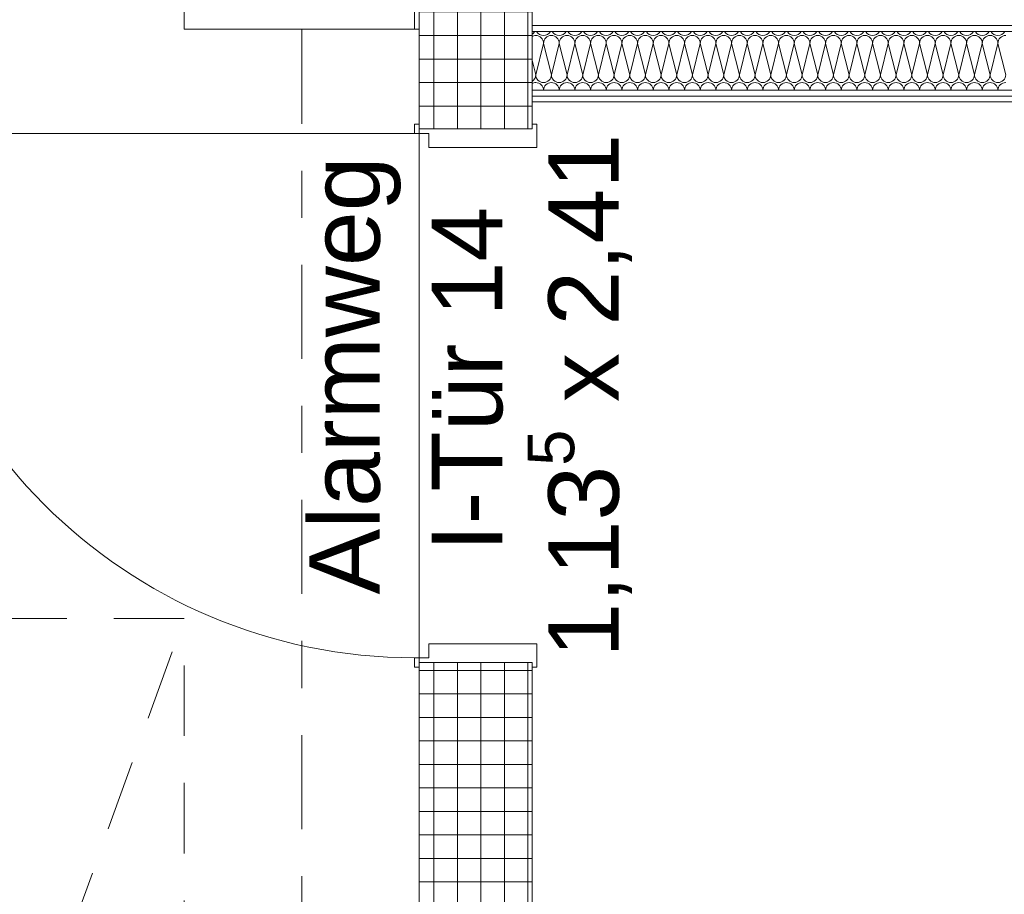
# Model space of a CAD drawing. Header units: metres. Extents: x -167 to 262, y -186 to 508.
# Tile 140 of 207: x 37.15 to 39.25, y 39.25 to 41.11. Entities that reach past the tile are written whole.
import ezdxf
from ezdxf.enums import TextEntityAlignment as Align

# ---------------------------------------------------------------- set-up
doc = ezdxf.new("R2010")
doc.units = ezdxf.units.M
doc.header["$MEASUREMENT"] = 0
doc.linetypes.add('Raster', pattern=[0.4, 0.2, -0.1, 0, -0.1])
doc.linetypes.add('Öffnungslinie Tür Fenster', pattern=[0.23, 0.15, -0.08])
for name, color, linetype in [('10 Wand außen', 7, 'Continuous'), ('10 Wand innen tragend', 7, 'Continuous'), ('20 Decke', 7, 'Continuous'), ('50 Sanitäreinrichtung', 7, 'Continuous'), ('60 Auffüllung', 7, 'Continuous'), ('80 Raum', 7, 'Continuous'), ('90 Achsraster', 7, 'Continuous'), ('94 Genehmigungsplanung Bemaßung', 7, 'Continuous')]:
    doc.layers.add(name, color=color, linetype=linetype)
doc.styles.add('ERSTELLTER_STIL_1', font='arial.ttf')
doc.styles.add('ERSTELLTER_STIL_2', font='arial.ttf')
doc.dimstyles.new('ERSTELLTER_STIL__1', dxfattribs={"dimtxt": 0.25, "dimasz": 0.19, "dimexe": 0.18, "dimexo": 0.1, "dimgap": 0, "dimtad": 1, "dimtih": 1, "dimtoh": 1, "dimzin": 0, "dimdsep": 46, "dimtxsty": 'ERSTELLTER_STIL_1', "dimblk": 'ARROWHEAD_6', "dimblk1": 'ARROWHEAD_6', "dimblk2": 'ARROWHEAD_6', "dimcen": 0.09, "dimclrd": 7, "dimclre": 7, "dimclrt": 7, "dimazin": 0, "dimtfac": 1, "dimtdec": 4, "dimtmove": 0, "dimatfit": 3, "dimfxl": 1, "dimtolj": 1, "dimtzin": 0, "dimarcsym": 0})
pattern_1 = [(0, (27236.132094, 33357.27905), (0, 0.05), []), (90, (27236.132094, 33357.27905), (-0.05, 0), [])]
pattern_2 = [(0, (27236.132094, 33357.27905), (0, 0.075), [0, -0.075])]

# ---------------------------------------------------------------- blocks, each defined once
blk = doc.blocks.new('Zargentür 1-Fl 27')
at = {"layer": '10 Wand innen tragend', "color": 7, "linetype": 'Continuous', "lineweight": 18}
for p, q in [((0.5575, 0.01), (0.5575, 1.125)), ((-0.5575, 0.01), (-0.5775, 0.01)), ((-0.5775, 0.01), (-0.5775, 0)), ((-0.5775, 0), (-0.5675, 0)), ((-0.5675, 0), (-0.5675, -0.24)), ((-0.5575, -0.02), (-0.5575, 0.01)), ((0.5575, -0.02), (0.5575, 0.01)), ((0.5575, 0.01), (0.5775, 0.01)), ((0.5775, 0), (0.5675, 0)), ((0.5675, 0), (0.5675, -0.24)), ((0.5775, 0.01), (0.5775, 0)), ((-0.5275, -0.02), (-0.5575, -0.02)), ((-0.5275, -0.25), (-0.5275, -0.02)), ((0.5275, -0.25), (0.5275, -0.02)), ((0.5275, -0.02), (0.5575, -0.02)), ((-0.5675, -0.24), (-0.5775, -0.24)), ((-0.5775, -0.24), (-0.5775, -0.25)), ((-0.5775, -0.25), (-0.5275, -0.25)), ((0.5775, -0.25), (0.5275, -0.25)), ((0.5675, -0.24), (0.5775, -0.24)), ((0.5775, -0.24), (0.5775, -0.25))]:
    blk.add_line(p, q, dxfattribs=at)
at = {"layer": '10 Wand innen tragend', "color": 7, "linetype": 'Continuous', "lineweight": 13}
for p, q in [((-0.5675, 0), (-0.5675, -0.24)), ((-0.5675, 0), (-0.5675, -0.24)), ((0.5675, 0), (0.5675, -0.24)), ((0.5675, 0), (0.5675, -0.24))]:
    blk.add_line(p, q, dxfattribs=at)
blk.add_arc((0.5575, 0.01), 1.115, 90, 180, dxfattribs=at)
blk = doc.blocks.new('T Marker 27')
at = {"layer": '10 Wand innen tragend', "color": 7, "lineweight": 13, "char_height": 0.15, "attachment_point": 7, "rotation": 180, "style": 'ERSTELLTER_STIL_1'}
for s, insert in [('\\A1;{\\pql;\\pt0;\\fArial|b0|i0|c0|p0;\\W1.000000;1,13\\fArial|b0|i0|c0|p0;\\W1.000000;\\A1{\\H.66x;\\S5^  ;}\\fArial|b0|i0|c0|p0;\\W1.000000; x 2,41\\fArial|b0|i0|c0|p0;\\W1.000000;\\A1{\\H.66x;\\S^  ;}}', (0.557, 0.2283)), ('\\A1;{\\pql;\\pt0;\\fArial|b0|i0|c0|p0;\\W1.000000;I-Tür 14\\fArial|b0|i0|c0|p0;\\W1.000000;\\fArial|b0|i0|c0|p0;\\W1.000000;\\fArial|b0|i0|c0|p0;\\W1.000000;}', (0.3319, -0.0612)), ('\\A1;{\\pql;\\pt0;\\fArial|b0|i0|c0|p0;\\W1.000000;Alarmweg\\fArial|b0|i0|c0|p0;\\W1.000000;\\fArial|b0|i0|c0|p0;\\W1.000000;\\fArial|b0|i0|c0|p0;\\W1.000000;}', (0.4229, -0.2788))]:
    blk.add_mtext(s, dxfattribs=dict(at, insert=insert))
blk = doc.blocks.new('*X89', base_point=(27236.1321, 33357.279))
at = {"layer": '10 Wand außen', "color": 8, "linetype": 'Continuous', "lineweight": 18}
for p, q in [((38.2654, 41.0624), (38.2488, 40.9957)), ((38.2654, 41.0624), (38.2821, 40.9957)), ((38.2988, 41.0624), (38.2821, 40.9957)), ((38.2988, 41.0624), (38.3154, 40.9957)), ((38.3321, 41.0624), (38.3154, 40.9957)), ((38.3321, 41.0624), (38.3488, 40.9957)), ((38.3654, 41.0624), (38.3488, 40.9957)), ((38.3654, 41.0624), (38.3821, 40.9957)), ((38.3988, 41.0624), (38.3821, 40.9957)), ((38.3988, 41.0624), (38.4154, 40.9957)), ((38.4321, 41.0624), (38.4154, 40.9957)), ((38.4321, 41.0624), (38.4488, 40.9957)), ((38.4654, 41.0624), (38.4488, 40.9957)), ((38.4654, 41.0624), (38.4821, 40.9957)), ((38.4988, 41.0624), (38.4821, 40.9957)), ((38.4988, 41.0624), (38.5154, 40.9957)), ((38.5321, 41.0624), (38.5154, 40.9957)), ((38.5321, 41.0624), (38.5488, 40.9957)), ((38.5654, 41.0624), (38.5488, 40.9957)), ((38.5654, 41.0624), (38.5821, 40.9957)), ((38.5988, 41.0624), (38.5821, 40.9957)), ((38.5988, 41.0624), (38.6154, 40.9957)), ((38.6321, 41.0624), (38.6154, 40.9957)), ((38.6321, 41.0624), (38.6488, 40.9957)), ((38.6654, 41.0624), (38.6488, 40.9957)), ((38.6654, 41.0624), (38.6821, 40.9957)), ((38.6988, 41.0624), (38.6821, 40.9957)), ((38.6988, 41.0624), (38.7154, 40.9957)), ((38.7321, 41.0624), (38.7154, 40.9957)), ((38.7321, 41.0624), (38.7488, 40.9957)), ((38.7654, 41.0624), (38.7488, 40.9957)), ((38.7654, 41.0624), (38.7821, 40.9957)), ((38.7988, 41.0624), (38.7821, 40.9957)), ((38.7988, 41.0624), (38.8154, 40.9957)), ((38.8321, 41.0624), (38.8154, 40.9957)), ((38.8321, 41.0624), (38.8488, 40.9957)), ((38.8654, 41.0624), (38.8488, 40.9957)), ((38.8654, 41.0624), (38.8821, 40.9957)), ((38.8988, 41.0624), (38.8821, 40.9957)), ((38.8988, 41.0624), (38.9154, 40.9957)), ((38.9321, 41.0624), (38.9154, 40.9957)), ((38.9321, 41.0624), (38.9488, 40.9957)), ((38.9654, 41.0624), (38.9488, 40.9957)), ((38.9654, 41.0624), (38.9821, 40.9957)), ((38.9988, 41.0624), (38.9821, 40.9957)), ((38.9988, 41.0624), (39.0154, 40.9957)), ((39.0321, 41.0624), (39.0154, 40.9957)), ((39.0321, 41.0624), (39.0488, 40.9957)), ((39.0654, 41.0624), (39.0488, 40.9957)), ((39.0654, 41.0624), (39.0821, 40.9957)), ((39.0988, 41.0624), (39.0821, 40.9957)), ((39.0988, 41.0624), (39.1154, 40.9957)), ((39.1321, 41.0624), (39.1154, 40.9957)), ((39.1321, 41.0624), (39.1488, 40.9957)), ((39.1654, 41.0624), (39.1488, 40.9957)), ((39.1654, 41.0624), (39.1821, 40.9957)), ((39.1988, 41.0624), (39.1821, 40.9957)), ((39.1988, 41.0624), (39.2154, 40.9957)), ((39.2321, 41.0624), (39.2154, 40.9957)), ((39.2321, 41.0624), (39.2488, 40.9957)), ((38.2411, 41.0264), (38.2488, 40.9957))]:
    blk.add_line(p, q, dxfattribs=at)
for centre, start, end in [((38.2321, 41.0957), 302.6545, 331.2726), ((38.2488, 41.0624), 90, 117.4147), ((38.2488, 41.0624), 0, 90), ((38.2654, 41.0957), 208.7274, 270), ((38.2654, 41.0957), 270, 331.2726), ((38.2821, 41.0624), 90, 180), ((38.2821, 41.0624), 0, 90), ((38.2988, 41.0957), 208.7274, 270), ((38.2988, 41.0957), 270, 331.2726), ((38.3154, 41.0624), 90, 180), ((38.3154, 41.0624), 0, 90), ((38.3321, 41.0957), 208.7274, 270), ((38.3321, 41.0957), 270, 331.2726), ((38.3488, 41.0624), 90, 180), ((38.3488, 41.0624), 0, 90), ((38.3654, 41.0957), 208.7274, 270), ((38.3654, 41.0957), 270, 331.2726), ((38.3821, 41.0624), 90, 180), ((38.3821, 41.0624), 0, 90), ((38.3988, 41.0957), 208.7274, 270), ((38.3988, 41.0957), 270, 331.2726), ((38.4154, 41.0624), 90, 180), ((38.4154, 41.0624), 0, 90), ((38.4321, 41.0957), 208.7274, 270), ((38.4321, 41.0957), 270, 331.2726), ((38.4488, 41.0624), 90, 180), ((38.4488, 41.0624), 0, 90), ((38.4654, 41.0957), 208.7274, 270), ((38.4654, 41.0957), 270, 331.2726), ((38.4821, 41.0624), 90, 180), ((38.4821, 41.0624), 0, 90), ((38.4988, 41.0957), 208.7274, 270), ((38.4988, 41.0957), 270, 331.2726), ((38.5154, 41.0624), 90, 180), ((38.5154, 41.0624), 0, 90), ((38.5321, 41.0957), 208.7274, 270), ((38.5321, 41.0957), 270, 331.2726), ((38.5488, 41.0624), 90, 180), ((38.5488, 41.0624), 0, 90), ((38.5654, 41.0957), 208.7274, 270), ((38.5654, 41.0957), 270, 331.2726), ((38.5821, 41.0624), 90, 180), ((38.5821, 41.0624), 0, 90), ((38.5988, 41.0957), 208.7274, 270), ((38.5988, 41.0957), 270, 331.2726), ((38.6154, 41.0624), 90, 180), ((38.6154, 41.0624), 0, 90), ((38.6321, 41.0957), 208.7274, 270), ((38.6321, 41.0957), 270, 331.2726), ((38.6488, 41.0624), 90, 180), ((38.6488, 41.0624), 0, 90), ((38.6654, 41.0957), 208.7274, 270), ((38.6654, 41.0957), 270, 331.2726), ((38.6821, 41.0624), 90, 180), ((38.6821, 41.0624), 0, 90), ((38.6988, 41.0957), 208.7274, 270), ((38.6988, 41.0957), 270, 331.2726), ((38.7154, 41.0624), 90, 180), ((38.7154, 41.0624), 0, 90), ((38.7321, 41.0957), 208.7274, 270), ((38.7321, 41.0957), 270, 331.2726), ((38.7488, 41.0624), 90, 180), ((38.7488, 41.0624), 0, 90), ((38.7654, 41.0957), 208.7274, 270), ((38.7654, 41.0957), 270, 331.2726), ((38.7821, 41.0624), 90, 180), ((38.7821, 41.0624), 0, 90), ((38.7988, 41.0957), 208.7274, 270), ((38.7988, 41.0957), 270, 331.2726), ((38.8154, 41.0624), 90, 180), ((38.8154, 41.0624), 0, 90), ((38.8321, 41.0957), 208.7274, 270), ((38.8321, 41.0957), 270, 331.2726), ((38.8488, 41.0624), 90, 180), ((38.8488, 41.0624), 0, 90), ((38.8654, 41.0957), 208.7274, 270), ((38.8654, 41.0957), 270, 331.2726), ((38.8821, 41.0624), 90, 180), ((38.8821, 41.0624), 0, 90), ((38.8988, 41.0957), 208.7274, 270), ((38.8988, 41.0957), 270, 331.2726), ((38.9154, 41.0624), 90, 180), ((38.9154, 41.0624), 0, 90), ((38.9321, 41.0957), 208.7274, 270), ((38.9321, 41.0957), 270, 331.2726), ((38.9488, 41.0624), 90, 180), ((38.9488, 41.0624), 0, 90), ((38.9654, 41.0957), 208.7274, 270), ((38.9654, 41.0957), 270, 331.2726), ((38.9821, 41.0624), 90, 180), ((38.9821, 41.0624), 0, 90), ((38.9988, 41.0957), 208.7274, 270), ((38.9988, 41.0957), 270, 331.2726), ((39.0154, 41.0624), 90, 180), ((39.0154, 41.0624), 0, 90), ((39.0321, 41.0957), 208.7274, 270), ((39.0321, 41.0957), 270, 331.2726), ((39.0488, 41.0624), 90, 180), ((39.0488, 41.0624), 0, 90), ((39.0654, 41.0957), 208.7274, 270), ((39.0654, 41.0957), 270, 331.2726), ((39.0821, 41.0624), 90, 180), ((39.0821, 41.0624), 0, 90), ((39.0988, 41.0957), 208.7274, 270), ((39.0988, 41.0957), 270, 331.2726), ((39.1154, 41.0624), 90, 180), ((39.1154, 41.0624), 0, 90), ((39.1321, 41.0957), 208.7274, 270), ((39.1321, 41.0957), 270, 331.2726), ((39.1488, 41.0624), 90, 180), ((39.1488, 41.0624), 0, 90), ((39.1654, 41.0957), 208.7274, 270), ((39.1654, 41.0957), 270, 331.2726), ((39.1821, 41.0624), 90, 180), ((39.1821, 41.0624), 0, 90), ((39.1988, 41.0957), 208.7274, 270), ((39.1988, 41.0957), 270, 331.2726), ((39.2154, 41.0624), 90, 180), ((39.2154, 41.0624), 0, 90), ((39.2321, 41.0957), 208.7274, 270), ((39.2321, 41.0957), 270, 331.2726), ((39.2488, 41.0624), 90, 180), ((38.2321, 40.9957), 302.6545, 0), ((38.2654, 40.9957), 180, 270), ((38.2654, 40.9957), 270, 0), ((38.2988, 40.9957), 180, 270), ((38.2988, 40.9957), 270, 0), ((38.3321, 40.9957), 180, 270), ((38.3321, 40.9957), 270, 0), ((38.3654, 40.9957), 180, 270), ((38.3654, 40.9957), 270, 0), ((38.3988, 40.9957), 180, 270), ((38.3988, 40.9957), 270, 0), ((38.4321, 40.9957), 180, 270), ((38.4321, 40.9957), 270, 0), ((38.4654, 40.9957), 180, 270), ((38.4654, 40.9957), 270, 0), ((38.4988, 40.9957), 180, 270), ((38.4988, 40.9957), 270, 0), ((38.5321, 40.9957), 180, 270), ((38.5321, 40.9957), 270, 0), ((38.5654, 40.9957), 180, 270), ((38.5654, 40.9957), 270, 0), ((38.5988, 40.9957), 180, 270), ((38.5988, 40.9957), 270, 0), ((38.6321, 40.9957), 180, 270), ((38.6321, 40.9957), 270, 0), ((38.6654, 40.9957), 180, 270), ((38.6654, 40.9957), 270, 0), ((38.6988, 40.9957), 180, 270), ((38.6988, 40.9957), 270, 0), ((38.7321, 40.9957), 180, 270), ((38.7321, 40.9957), 270, 0), ((38.7654, 40.9957), 180, 270), ((38.7654, 40.9957), 270, 0), ((38.7988, 40.9957), 180, 270), ((38.7988, 40.9957), 270, 0), ((38.8321, 40.9957), 180, 270), ((38.8321, 40.9957), 270, 0), ((38.8654, 40.9957), 180, 270), ((38.8654, 40.9957), 270, 0), ((38.8988, 40.9957), 180, 270), ((38.8988, 40.9957), 270, 0), ((38.9321, 40.9957), 180, 270), ((38.9321, 40.9957), 270, 0), ((38.9654, 40.9957), 180, 270), ((38.9654, 40.9957), 270, 0), ((38.9988, 40.9957), 180, 270), ((38.9988, 40.9957), 270, 0), ((39.0321, 40.9957), 180, 270), ((39.0321, 40.9957), 270, 0), ((39.0654, 40.9957), 180, 270), ((39.0654, 40.9957), 270, 0), ((39.0988, 40.9957), 180, 270), ((39.0988, 40.9957), 270, 0), ((39.1321, 40.9957), 180, 270), ((39.1321, 40.9957), 270, 0), ((39.1654, 40.9957), 180, 270), ((39.1654, 40.9957), 270, 0), ((39.1988, 40.9957), 180, 270), ((39.1988, 40.9957), 270, 0), ((39.2321, 40.9957), 180, 270), ((39.2321, 40.9957), 270, 0), ((38.2488, 40.9624), 90, 117.4147), ((38.2488, 40.9624), 1.1093, 90), ((38.2821, 40.9624), 90, 178.8907), ((38.2821, 40.9624), 1.1093, 90), ((38.3154, 40.9624), 90, 178.8907), ((38.3154, 40.9624), 1.1093, 90), ((38.3488, 40.9624), 90, 178.8907), ((38.3488, 40.9624), 1.1093, 90), ((38.3821, 40.9624), 90, 178.8907), ((38.3821, 40.9624), 1.1093, 90), ((38.4154, 40.9624), 90, 178.8907), ((38.4154, 40.9624), 1.1093, 90), ((38.4488, 40.9624), 90, 178.8907), ((38.4488, 40.9624), 1.1093, 90), ((38.4821, 40.9624), 90, 178.8907), ((38.4821, 40.9624), 1.1093, 90), ((38.5154, 40.9624), 90, 178.8907), ((38.5154, 40.9624), 1.1093, 90), ((38.5488, 40.9624), 90, 178.8907), ((38.5488, 40.9624), 1.1093, 90), ((38.5821, 40.9624), 90, 178.8907), ((38.5821, 40.9624), 1.1093, 90), ((38.6154, 40.9624), 90, 178.8907), ((38.6154, 40.9624), 1.1093, 90), ((38.6488, 40.9624), 90, 178.8907), ((38.6488, 40.9624), 1.1093, 90), ((38.6821, 40.9624), 90, 178.8907), ((38.6821, 40.9624), 1.1093, 90), ((38.7154, 40.9624), 90, 178.8907), ((38.7154, 40.9624), 1.1093, 90), ((38.7488, 40.9624), 90, 178.8907), ((38.7488, 40.9624), 1.1093, 90), ((38.7821, 40.9624), 90, 178.8907), ((38.7821, 40.9624), 1.1093, 90), ((38.8154, 40.9624), 90, 178.8907), ((38.8154, 40.9624), 1.1093, 90), ((38.8488, 40.9624), 90, 178.8907), ((38.8488, 40.9624), 1.1093, 90), ((38.8821, 40.9624), 90, 178.8907), ((38.8821, 40.9624), 1.1093, 90), ((38.9154, 40.9624), 90, 178.8907), ((38.9154, 40.9624), 1.1093, 90), ((38.9488, 40.9624), 90, 178.8907), ((38.9488, 40.9624), 1.1093, 90), ((38.9821, 40.9624), 90, 178.8907), ((38.9821, 40.9624), 1.1093, 90), ((39.0154, 40.9624), 90, 178.8907), ((39.0154, 40.9624), 1.1093, 90), ((39.0488, 40.9624), 90, 178.8907), ((39.0488, 40.9624), 1.1093, 90), ((39.0821, 40.9624), 90, 178.8907), ((39.0821, 40.9624), 1.1093, 90), ((39.1154, 40.9624), 90, 178.8907), ((39.1154, 40.9624), 1.1093, 90), ((39.1488, 40.9624), 90, 178.8907), ((39.1488, 40.9624), 1.1093, 90), ((39.1821, 40.9624), 90, 178.8907), ((39.1821, 40.9624), 1.1093, 90), ((39.2154, 40.9624), 90, 178.8907), ((39.2154, 40.9624), 1.1093, 90), ((39.2488, 40.9624), 90, 178.8907)]:
    blk.add_arc(centre, 0.0167, start, end, dxfattribs=at)
blk = doc.blocks.new('Standard-Rastermarker_137')
at = {"layer": '90 Achsraster', "color": 14, "linetype": 'Raster', "lineweight": 18, "true_color": 0xa80000}
blk.add_line((1, 0), (24.7309, 0), dxfattribs=at)
at = {"layer": '90 Achsraster', "color": 14, "lineweight": 18, "true_color": 0xa80000, "style": 'ERSTELLTER_STIL_2'}
for tag, p in [('AC_MarkerText_1_0', (-0.5686, -0.0686)), ('AC_MarkerText_1_1', (25.8623, -0.0686))]:
    blk.add_attdef(tag, text='', height=0.3, rotation=90, dxfattribs=at).set_placement(p, align=Align.TOP_CENTER)
blk = doc.blocks.new('Waschtrog 27')
at = {"layer": '50 Sanitäreinrichtung', "color": 7, "linetype": 'Continuous', "lineweight": 13}
for p, q in [((0, 0.49), (0.75, 0.49)), ((0.71, 0.43), (0.04, 0.43)), ((0.04, 0.43), (0.04, 0.04)), ((0.71, 0.04), (0.71, 0.43)), ((0.04, 0.04), (0.71, 0.04))]:
    blk.add_line(p, q, dxfattribs=at)
at = {"layer": '50 Sanitäreinrichtung', "color": 7, "linetype": 'Continuous', "lineweight": 13, "flags": 128}
blk.add_lwpolyline([(0, 0), (0.75, 0), (0.75, 0.5), (0, 0.5)], close=True, dxfattribs=at)
at = {"layer": '50 Sanitäreinrichtung', "color": 7, "linetype": 'Continuous', "lineweight": 13}
blk.add_circle((0.375, 0.2778), 0.025, dxfattribs=at)
blk = doc.blocks.new('*D474', base_point=(27236.1321, 33357.279))
at = {"layer": '94 Genehmigungsplanung Bemaßung', "color": 7, "linetype": 'Continuous', "lineweight": 13}
for p, q in [((17.6611, 45.7456), (17.6611, 46.1206)), ((17.7611, 46.0331), (17.5611, 45.8331)), ((38.1011, 46.0331), (37.9011, 45.8331)), ((17.5111, 45.9331), (17.6611, 45.9331)), ((17.6611, 45.9331), (38.0011, 45.9331))]:
    blk.add_line(p, q, dxfattribs=at)
at = {"layer": '94 Genehmigungsplanung Bemaßung', "color": 7, "lineweight": 13, "char_height": 0.25, "attachment_point": 7, "style": 'ERSTELLTER_STIL_1'}
for s, insert in [('\\A1;{\\pql;\\fArial|b0|i0|c0|p0;\\W1.000000;20,34}', (27.2114, 45.9831)), ('\\A1;{\\pql;\\fArial|b0|i0|c0|p0;\\W1.000000;24}', (37.5197, 45.9831))]:
    blk.add_mtext(s, dxfattribs=dict(at, insert=insert))
blk = doc.blocks.new('ARROWHEAD_6')
at = {"color": 0, "linetype": 'Continuous', "lineweight": 0}
for p, q in [((-0.5, -0.5), (0.5, 0.5)), ((0, 0), (-1, 0))]:
    blk.add_line(p, q, dxfattribs=at)
blk = doc.blocks.new('*D475', base_point=(27236.1321, 33357.279))
at = {"layer": '94 Genehmigungsplanung Bemaßung', "color": 7, "linetype": 'Continuous', "lineweight": 13}
for p, q in [((38.0011, 45.7456), (38.0011, 46.1206)), ((38.2411, 45.7456), (38.2411, 46.1206)), ((38.1011, 46.0331), (37.9011, 45.8331)), ((38.3411, 46.0331), (38.1411, 45.8331)), ((17.6611, 45.9331), (38.0011, 45.9331)), ((38.0011, 45.9331), (38.2411, 45.9331))]:
    blk.add_line(p, q, dxfattribs=at)
blk = doc.blocks.new('*D476', base_point=(27236.1321, 33357.279))
at = {"layer": '94 Genehmigungsplanung Bemaßung', "color": 7, "linetype": 'Continuous', "lineweight": 13}
for p, q in [((38.2411, 45.7456), (38.2411, 46.1206)), ((57.8425, 45.7456), (57.8425, 46.1206)), ((38.3411, 46.0331), (38.1411, 45.8331)), ((57.9425, 46.0331), (57.7425, 45.8331)), ((38.2411, 45.9331), (57.8425, 45.9331))]:
    blk.add_line(p, q, dxfattribs=at)
at = {"layer": '94 Genehmigungsplanung Bemaßung', "color": 7, "lineweight": 13, "char_height": 0.25, "attachment_point": 7, "style": 'ERSTELLTER_STIL_1'}
for s, insert in [('\\A1;{\\pql;\\fArial|b0|i0|c0|p0;\\W1.000000;19,60}', (47.4221, 45.9831)), ('\\A1;{\\pql;\\fArial|b0|i0|c0|p0;\\W1.000000;32}', (57.3611, 45.9831))]:
    blk.add_mtext(s, dxfattribs=dict(at, insert=insert))

msp = doc.modelspace()

# ---------------------------------------------------------------- hatches: boundary and pattern name
at = {"layer": '10 Wand außen', "linetype": 'Continuous', "lineweight": 13, "true_color": 0x000100}
h = msp.add_hatch(dxfattribs=at)
h.set_pattern_fill('Gipskarton_0001', color=98, style=0, pattern_type=2)
h.set_pattern_definition(pattern_2)
h.paths.add_polyline_path([(38.2411, 41.1127), (38.2411, 41.1002), (42.2685, 41.1002), (42.2685, 41.1127)])
h = msp.add_hatch(dxfattribs=at)
h.set_pattern_fill('Gipskarton_0001', color=98, style=0, pattern_type=2)
h.set_pattern_definition(pattern_2)
h.paths.add_polyline_path([(38.2411, 41.1002), (38.2411, 41.0877), (42.2685, 41.0877), (42.2685, 41.1002)])
h = msp.add_hatch(dxfattribs=at)
h.set_pattern_fill('Gipskarton_0001', color=98, style=0, pattern_type=2)
h.set_pattern_definition(pattern_2)
h.paths.add_polyline_path([(38.2411, 40.9627), (38.2411, 40.9502), (42.2685, 40.9502), (42.2685, 40.9627)])
h = msp.add_hatch(dxfattribs=at)
h.set_pattern_fill('Gipskarton_0001', color=98, style=0, pattern_type=2)
h.set_pattern_definition(pattern_2)
h.paths.add_polyline_path([(38.2411, 40.9502), (38.2411, 40.9377), (42.2685, 40.9377), (42.2685, 40.9502)])
at = {"layer": '10 Wand innen tragend', "linetype": 'Continuous', "lineweight": 18}
h = msp.add_hatch(dxfattribs=at)
h.set_pattern_fill('Beton__Fertigteil_Stütze_B9', color=8, style=0, pattern_type=2)
h.set_pattern_definition(pattern_1)
h.paths.add_polyline_path([(38.0011, 43.6797), (38.0011, 40.8808), (38.2411, 40.8808), (38.2411, 43.6797)])
h = msp.add_hatch(dxfattribs=at)
h.set_pattern_fill('Beton__Fertigteil_Stütze_B9', color=8, style=0, pattern_type=2)
h.set_pattern_definition(pattern_1)
h.paths.add_polyline_path([(38.2411, 39.7458), (38.0011, 39.7458), (38.0011, 36.8952), (38.2411, 36.8952)])
at = {"layer": '60 Auffüllung', "linetype": 'Continuous', "lineweight": 18, "true_color": 0xefefef}
h = msp.add_hatch(dxfattribs=at)
h.set_pattern_fill('Erde_1_0001', style=0, pattern_type=2)
h.set_pattern_definition([(0, (27236.1321, 33357.27905), (0, 0.779422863), [0.04875, -0.40125]), (0, (27236.3571, 33357.66876), (0, 0.779422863), [0.04875, -0.40125]), (60, (27236.1321, 33357.27905), (-0.675, 0.389711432), [0.04875, -0.40125]), (60, (27236.5821, 33357.27905), (-0.675, 0.389711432), [0.04875, -0.40125]), (120, (27236.18084, 33357.27905), (0.675, 0.389711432), [0.04875, -0.40125]), (120, (27236.63084, 33357.27905), (0.675, 0.389711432), [0.04875, -0.40125]), (0, (27236.1321, 33357.35405), (0, 0.15), [0, -0.15, 0, -0.225]), (45, (27236.2071, 33357.35405), (-0.1060660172, 0.1060660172), [0, -0.1125, 0, -0.1875])])
h.paths.add_polyline_path([(2.3366, 24.8593), (2.3419, 13.496, 0.033836), (8.8613, 14.0911, 0.026308), (13.8582, 15.1616, -0.024635), (17.3411, 16.2775), (17.3411, 24.6258), (15.3411, 24.6258), (15.3411, 30.4887), (17.3411, 30.4887), (17.3411, 43.9997), (58.1625, 43.9997), (58.1625, 45.7494), (101.6632, 45.7486), (101.6702, 49.0078), (2.342, 49.0078)])
h.paths.add_polyline_path([(9.5982, 27.1903), (4.651, 27.1903), (4.651, 42.9257), (4.651, 43.8257), (9.5982, 43.8257), (9.5982, 42.9257)], flags=0)
h.paths.add_polyline_path([(14.4618, 25.704, -0.414214), (13.8618, 26.304, -0.414214), (14.4618, 26.904, -0.414214), (15.0618, 26.304, -0.414214)], flags=0)

# ---------------------------------------------------------------- linework, layer by layer
at = {"layer": '10 Wand außen', "color": 7, "linetype": 'Continuous', "lineweight": 13}
for p, q in [((42.2685, 41.1002), (38.2411, 41.1002)), ((42.2685, 41.0877), (38.2411, 41.0877)), ((38.2411, 40.9627), (42.2685, 40.9627)), ((38.2411, 40.9502), (42.2685, 40.9502))]:
    msp.add_line(p, q, dxfattribs=at)
at = {"layer": '10 Wand außen', "color": 7, "linetype": 'Continuous', "lineweight": 13, "flags": 128}
for points in [[(38.2411, 41.1127), (38.2411, 41.1002)], [(38.2411, 41.1002), (38.2411, 41.0877)], [(38.2411, 41.0877), (38.2411, 40.9627)], [(38.2411, 40.9627), (38.2411, 40.9502)], [(38.2411, 40.9502), (38.2411, 40.9377)], [(38.2411, 40.9377), (42.2685, 40.9377)]]:
    msp.add_lwpolyline(points, dxfattribs=at)
at = {"layer": '10 Wand innen tragend', "color": 7, "linetype": 'Continuous', "lineweight": 13}
for p, q in [((38.0011, 40.8808), (38.2411, 40.8808)), ((38.0011, 39.7458), (38.2411, 39.7458))]:
    msp.add_line(p, q, dxfattribs=at)
at = {"layer": '10 Wand innen tragend', "color": 7, "linetype": 'Continuous', "lineweight": 13, "flags": 128}
for points in [[(38.0011, 43.6797), (38.0011, 40.8808)], [(38.2411, 40.8808), (38.2411, 43.6797)], [(38.0011, 39.7458), (38.0011, 36.8952)], [(38.2411, 36.8952), (38.2411, 39.7458)]]:
    msp.add_lwpolyline(points, dxfattribs=at)
at = {"layer": '20 Decke', "color": 7, "linetype": 'Continuous', "lineweight": 13, "flags": 128}
for points in [[(33.3511, 28.2576), (37.1511, 28.2576), (37.1511, 28.4997), (37.5011, 28.4997), (37.5011, 28.8397), (38.0011, 28.8397), (38.0011, 43.3397), (37.5011, 43.3397), (37.5011, 43.6797), (33.0011, 43.6797)], [(52.5025, 43.6797), (48.0011, 43.6797), (48.0011, 43.3397), (47.5011, 43.3397), (47.5011, 43.6797), (43.0011, 43.6797), (43.0011, 43.3397), (42.5011, 43.3397), (42.5011, 43.6797), (38.0011, 43.6797), (38.0011, 43.3397), (38.0011, 28.8397), (38.0011, 28.4997), (42.5011, 28.4997), (42.5011, 28.8397), (43.0011, 28.8397), (43.0011, 28.4997), (47.5011, 28.4997), (47.5011, 28.8397), (48.0011, 28.8397), (48.0011, 28.4997), (48.9034, 28.4997), (48.9034, 28.2697), (51.3034, 28.2697)], [(52.5025, 43.6797), (48.0011, 43.6797), (48.0011, 43.3397), (47.5011, 43.3397), (47.5011, 43.6797), (43.0011, 43.6797), (43.0011, 43.3397), (42.5011, 43.3397), (42.5011, 43.6797), (38.0011, 43.6797), (38.0011, 43.3397), (38.0011, 28.8397), (38.0011, 28.4997), (42.5011, 28.4997), (42.5011, 28.8397), (43.0011, 28.8397), (43.0011, 28.4997), (47.5011, 28.4997), (47.5011, 28.8397), (48.0011, 28.8397), (48.0011, 28.4997), (48.9034, 28.4997), (48.9034, 28.2697), (51.3034, 28.2697)]]:
    msp.add_lwpolyline(points, dxfattribs=at)
at = {"layer": '80 Raum', "color": 7, "linetype": 'Öffnungslinie Tür Fenster', "lineweight": 13}
msp.add_line((33.3511, 28.3397), (37.5011, 39.8397), dxfattribs=at)
at = {"layer": '80 Raum', "color": 7, "linetype": 'Öffnungslinie Tür Fenster', "lineweight": 13, "flags": 128}
msp.add_lwpolyline([(33.0011, 28.3397), (37.5011, 28.3397), (37.5011, 39.8397), (33.0011, 39.8397)], close=True, dxfattribs=at)

# ---------------------------------------------------------------- block references
at = {"layer": '10 Wand außen', "color": 7, "lineweight": 35}
msp.add_blockref('*X89', (27236.1321, 33357.279), dxfattribs=at)
at = {"layer": '10 Wand innen tragend', "color": 7, "linetype": 'Continuous', "lineweight": 18, "rotation": 90}
msp.add_blockref('Zargentür 1-Fl 27', (38.0011, 40.3133), dxfattribs=at)
at = {"layer": '10 Wand innen tragend', "color": 7, "lineweight": 13, "rotation": 270}
msp.add_blockref('T Marker 27', (38.2411, 40.3133), dxfattribs=at)
at = {"layer": '50 Sanitäreinrichtung', "color": 7, "linetype": 'Continuous', "lineweight": 18, "xscale": -1, "rotation": 270}
msp.add_blockref('Waschtrog 27', (37.5011, 41.0928), dxfattribs=at)
at = {"layer": '90 Achsraster', "color": 7, "linetype": 'Continuous', "lineweight": 18, "rotation": 270}
msp.add_blockref('Standard-Rastermarker_137', (37.7511, 47.5916), dxfattribs=at)

# ---------------------------------------------------------------- dimensions: what is measured, and where the dimension line sits
at = {"layer": '94 Genehmigungsplanung Bemaßung', "color": 7, "linetype": 'Continuous', "lineweight": 13}
for base, p1, p2, picture, middle in [((38.0011, 45.9331), (17.6611, 43.6097), (38.0011, 36.0897), '*D474', (27.6302, 46.1081)), ((57.8425, 45.9331), (38.2411, 36.0897), (57.8425, 43.6597), '*D476', (47.8409, 46.1081)), ((38.2411, 45.9331), (38.0011, 36.0897), (38.2411, 36.0897), '*D475', (37.71, 46.1081))]:
    dim = msp.add_linear_dim(base=base, p1=p1, p2=p2, dimstyle='ERSTELLTER_STIL__1', dxfattribs=at)
    dim.commit()
    dim.dimension.update_dxf_attribs({"geometry": picture, "text_midpoint": middle, "dimtype": 160})

doc.saveas('drawing.dxf')
